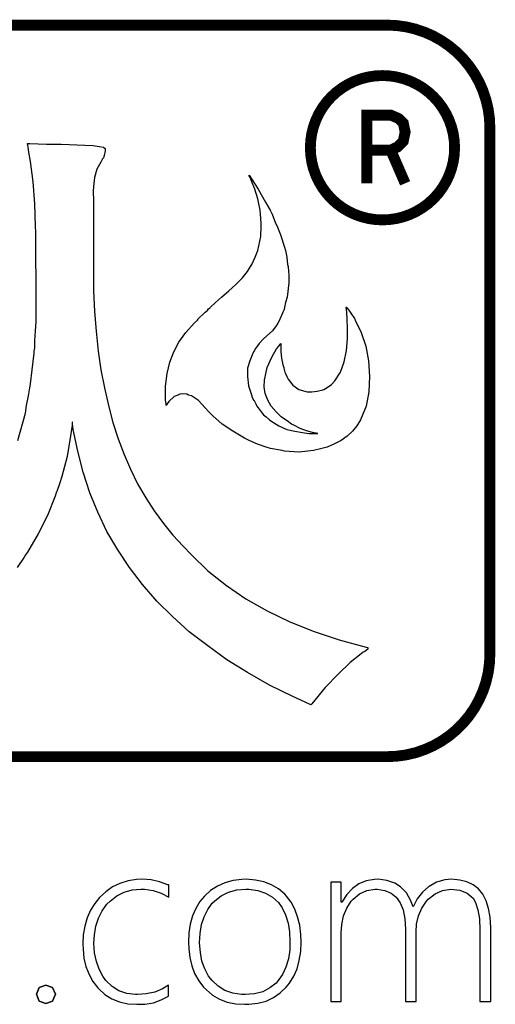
# Model space of a CAD drawing. Extents: x 0 to 150, y -8 to 100.
# Tile 6 of 12: x 28.57 to 33.02, y 41.24 to 50.44. Entities that reach past the tile are written whole.
import ezdxf

# ---------------------------------------------------------------- set-up
doc = ezdxf.new("R2010")
doc.units = 0
doc.layers.add('DXF', color=212, linetype='CONTINUOUS')

msp = doc.modelspace()

# ---------------------------------------------------------------- linework, layer by layer
at = {"layer": 'DXF', "const_width": 0.1016}
for points in [[(15.05712, 50.38852), (32.00654, 50.38852)], [(15.05712, 50.38852), (32.00654, 50.38852)], [(31.81604, 48.91024), (31.81604, 49.54778), (32.03956, 49.54778), (32.11068, 49.5173), (32.1564, 49.47412), (32.17418, 49.3903), (32.1564, 49.30394), (32.10306, 49.2506), (32.03956, 49.22012), (32.17418, 48.91024)], [(31.81604, 48.91024), (31.81604, 49.54778), (32.03956, 49.54778), (32.11068, 49.5173), (32.1564, 49.47412), (32.17418, 49.3903), (32.1564, 49.30394), (32.10306, 49.2506), (32.03956, 49.22012), (32.17418, 48.91024)], [(32.96666, 49.4284), (32.96666, 44.5135)], [(32.96666, 49.4284), (32.96666, 44.5135)], [(31.81604, 49.22012), (32.03956, 49.22012)], [(31.81604, 49.22012), (32.03956, 49.22012)], [(32.004, 43.55338), (15.05712, 43.55338)], [(32.004, 43.55338), (15.05712, 43.55338)], [(32.00654, 43.55338), (32.004, 43.55338)], [(32.00654, 43.55338), (32.004, 43.55338)]]:
    msp.add_lwpolyline(points, dxfattribs=at)
for points in [[(32.00654, 50.38852, -0.414214), (32.96666, 49.4284)], [(32.00654, 50.38852, -0.414214), (32.96666, 49.4284)], [(32.63646, 49.24298, 1), (31.28772, 49.24298)], [(32.63646, 49.24298, 1), (31.28772, 49.24298)], [(31.28772, 49.24298, 1), (32.63646, 49.24298)], [(31.28772, 49.24298, 1), (32.63646, 49.24298)], [(32.96666, 44.5135, -0.414214), (32.00654, 43.55338)], [(32.96666, 44.5135, -0.414214), (32.00654, 43.55338)]]:
    msp.add_lwpolyline(points, format="xyb", dxfattribs=at)
at = {"layer": 'DXF'}
for points in [[(28.55214, 46.5074), (28.62326, 46.76394), (28.63342, 46.83506), (28.6512, 46.92396), (28.6639, 47.00016), (28.67152, 47.03318), (28.67152, 47.03826), (28.68676, 47.1678), (28.70454, 47.32274), (28.70454, 47.34306), (28.70962, 47.37354), (28.71216, 47.44212), (28.71724, 47.52848), (28.72486, 47.61992), (28.72486, 48.006), (28.71978, 48.2219), (28.71978, 48.45304), (28.71724, 48.51146), (28.70962, 48.71974), (28.69438, 48.92294), (28.67152, 49.11344), (28.65628, 49.20234), (28.64866, 49.24806), (28.64612, 49.26838), (28.64104, 49.28108), (28.6639, 49.28108), (28.82138, 49.276), (28.95854, 49.276), (29.17698, 49.26838), (29.25572, 49.2633), (29.3116, 49.25568), (29.35224, 49.24806), (29.36748, 49.23536), (29.37002, 49.2125), (29.35986, 49.17186), (29.35224, 49.149), (29.34462, 49.13884), (29.32684, 49.10836), (29.29128, 49.04232), (29.26842, 48.96612), (29.25826, 48.87976), (29.25572, 48.83658), (29.25572, 48.80102), (29.25826, 48.78324), (29.25826, 48.30826), (29.2608, 48.20666), (29.2608, 47.90948), (29.26842, 47.7139), (29.28366, 47.52848), (29.30398, 47.34306), (29.32938, 47.1678), (29.3624, 47.00016), (29.4005, 46.83506), (29.44114, 46.67504), (29.4894, 46.52264), (29.54528, 46.37532), (29.60624, 46.23816), (29.67228, 46.10354), (29.74848, 45.97146), (29.82722, 45.84954), (29.91358, 45.7327), (30.00248, 45.62348), (30.099, 45.51934), (30.1752, 45.43806), (30.33014, 45.29074), (30.50286, 45.15358), (30.68574, 45.02912), (30.88386, 44.91736), (31.09468, 44.81322), (31.32328, 44.72432), (31.55696, 44.64558), (31.81096, 44.577), (31.8262, 44.57446), (31.8262, 44.56938), (31.82366, 44.55922), (31.79826, 44.53636), (31.79064, 44.53128), (31.78302, 44.52874), (31.7627, 44.5135), (31.65856, 44.43222), (31.5468, 44.32554), (31.42742, 44.20108), (31.30042, 44.04614), (31.2928, 44.03852), (31.23946, 44.06138), (31.12516, 44.11472), (30.90672, 44.2214), (30.70098, 44.33824), (30.50794, 44.45762), (30.3276, 44.5897), (30.15488, 44.71924), (29.99994, 44.86148), (29.85262, 45.00626), (29.718, 45.1612), (29.59608, 45.32122), (29.48686, 45.48632), (29.38526, 45.6565), (29.2989, 45.83684), (29.22524, 46.01972), (29.16174, 46.21022), (29.11348, 46.40834), (29.0703, 46.61154), (29.06268, 46.66234), (29.06268, 46.67758), (29.06014, 46.67758), (29.06014, 46.64964), (29.0449, 46.55058), (29.01188, 46.35754), (28.96362, 46.16958), (28.94076, 46.10354), (28.91536, 46.03242), (28.91028, 46.01972), (28.90012, 45.9867), (28.829, 45.80636), (28.74264, 45.63618), (28.64104, 45.46346), (28.62326, 45.43806), (28.61056, 45.41774), (28.54452, 45.32122)], [(28.55214, 46.5074), (28.62326, 46.76394), (28.63342, 46.83506), (28.6512, 46.92396), (28.6639, 47.00016), (28.67152, 47.03318), (28.67152, 47.03826), (28.68676, 47.1678), (28.70454, 47.32274), (28.70454, 47.34306), (28.70962, 47.37354), (28.71216, 47.44212), (28.71724, 47.52848), (28.72486, 47.61992), (28.72486, 48.006), (28.71978, 48.2219), (28.71978, 48.45304), (28.71724, 48.51146), (28.70962, 48.71974), (28.69438, 48.92294), (28.67152, 49.11344), (28.65628, 49.20234), (28.64866, 49.24806), (28.64612, 49.26838), (28.64104, 49.28108), (28.6639, 49.28108), (28.82138, 49.276), (28.95854, 49.276), (29.17698, 49.26838), (29.25572, 49.2633), (29.3116, 49.25568), (29.35224, 49.24806), (29.36748, 49.23536), (29.37002, 49.2125), (29.35986, 49.17186), (29.35224, 49.149), (29.34462, 49.13884), (29.32684, 49.10836), (29.29128, 49.04232), (29.26842, 48.96612), (29.25826, 48.87976), (29.25572, 48.83658), (29.25572, 48.80102), (29.25826, 48.78324), (29.25826, 48.30826), (29.2608, 48.20666), (29.2608, 47.90948), (29.26842, 47.7139), (29.28366, 47.52848), (29.30398, 47.34306), (29.32938, 47.1678), (29.3624, 47.00016), (29.4005, 46.83506), (29.44114, 46.67504), (29.4894, 46.52264), (29.54528, 46.37532), (29.60624, 46.23816), (29.67228, 46.10354), (29.74848, 45.97146), (29.82722, 45.84954), (29.91358, 45.7327), (30.00248, 45.62348), (30.099, 45.51934), (30.1752, 45.43806), (30.33014, 45.29074), (30.50286, 45.15358), (30.68574, 45.02912), (30.88386, 44.91736), (31.09468, 44.81322), (31.32328, 44.72432), (31.55696, 44.64558), (31.81096, 44.577), (31.8262, 44.57446), (31.8262, 44.56938), (31.82366, 44.55922), (31.79826, 44.53636), (31.79064, 44.53128), (31.78302, 44.52874), (31.7627, 44.5135), (31.65856, 44.43222), (31.5468, 44.32554), (31.42742, 44.20108), (31.30042, 44.04614), (31.2928, 44.03852), (31.23946, 44.06138), (31.12516, 44.11472), (30.90672, 44.2214), (30.70098, 44.33824), (30.50794, 44.45762), (30.3276, 44.5897), (30.15488, 44.71924), (29.99994, 44.86148), (29.85262, 45.00626), (29.718, 45.1612), (29.59608, 45.32122), (29.48686, 45.48632), (29.38526, 45.6565), (29.2989, 45.83684), (29.22524, 46.01972), (29.16174, 46.21022), (29.11348, 46.40834), (29.0703, 46.61154), (29.06268, 46.66234), (29.06268, 46.67758), (29.06014, 46.67758), (29.06014, 46.64964), (29.0449, 46.55058), (29.01188, 46.35754), (28.96362, 46.16958), (28.94076, 46.10354), (28.91536, 46.03242), (28.91028, 46.01972), (28.90012, 45.9867), (28.829, 45.80636), (28.74264, 45.63618), (28.64104, 45.46346), (28.62326, 45.43806), (28.61056, 45.41774), (28.54452, 45.32122)], [(28.7528, 41.39692), (28.81376, 41.41978)], [(28.81376, 41.41978), (28.87726, 41.39692)], [(28.7274, 41.33342), (28.7528, 41.39692)], [(28.7528, 41.26992), (28.7274, 41.33342)], [(28.87726, 41.39692), (28.90266, 41.33342)], [(28.90266, 41.33342), (28.87726, 41.26992)], [(28.81376, 41.24706), (28.7528, 41.26992)], [(28.87726, 41.26992), (28.81376, 41.24706)]]:
    msp.add_lwpolyline(points, dxfattribs=at)
for points in [[(30.12186, 47.51578), (30.2006, 47.60468), (30.23108, 47.63262), (30.2387, 47.64024), (30.24124, 47.64786), (30.29458, 47.69612), (30.30474, 47.70628), (30.3276, 47.72406), (30.3276, 47.72914), (30.33522, 47.73676), (30.34538, 47.74438), (30.35046, 47.74692), (30.353, 47.752), (30.353, 47.75454), (30.40126, 47.79772), (30.45714, 47.84598), (30.52572, 47.9044), (30.58922, 47.96536), (30.65018, 48.02378), (30.70098, 48.08728), (30.72892, 48.133), (30.73908, 48.15078), (30.7721, 48.21936), (30.79496, 48.28286), (30.82544, 48.4124), (30.82798, 48.51146), (30.82798, 48.5394), (30.82036, 48.62322), (30.81782, 48.65878), (30.80258, 48.73498), (30.79496, 48.76546), (30.76956, 48.85436), (30.74162, 48.92548), (30.72384, 48.96612), (30.71622, 48.98136), (30.71622, 48.98644), (30.80004, 48.8569), (30.86862, 48.73498), (30.9118, 48.65878), (30.92958, 48.62322), (30.9626, 48.5394), (30.97784, 48.51146), (31.01594, 48.4124), (31.01594, 48.40986), (31.04642, 48.31334), (31.05404, 48.28286), (31.06674, 48.21936), (31.07436, 48.15078), (31.07944, 48.133), (31.08198, 48.08728), (31.08706, 48.05426), (31.08706, 47.9806), (31.07182, 47.84598), (31.05658, 47.79772), (31.04642, 47.75454), (31.04642, 47.74438), (31.04134, 47.73676), (31.04134, 47.72914), (31.0388, 47.72406), (31.03118, 47.70628), (31.0261, 47.69612), (31.00578, 47.64786), (31.0007, 47.64024), (30.99816, 47.63262), (30.98292, 47.60468), (30.96768, 47.57928), (30.93212, 47.53356), (30.88132, 47.4853), (30.8483, 47.45736), (30.8102, 47.41418), (30.77718, 47.371), (30.7721, 47.36338), (30.76448, 47.34814), (30.75686, 47.33544), (30.7467, 47.31512), (30.7213, 47.25162), (30.70098, 47.18304), (30.69844, 47.1043), (30.7086, 47.01794), (30.73908, 46.92396), (30.74162, 46.91888), (30.75686, 46.88332), (30.76194, 46.88078), (30.77718, 46.8503), (30.77972, 46.84014), (30.7848, 46.83506), (30.78734, 46.82744), (30.80004, 46.8122), (30.82798, 46.77664), (30.8483, 46.7487), (30.861, 46.73854), (30.8737, 46.72838), (30.90418, 46.70044), (30.91942, 46.69028), (30.99308, 46.64456), (31.06674, 46.61154), (31.14294, 46.59376), (31.21406, 46.58106), (31.27248, 46.57344), (31.35884, 46.57344), (31.30804, 46.58106), (31.25216, 46.5963), (31.1912, 46.61916), (31.13278, 46.64964), (31.11246, 46.6598), (31.07182, 46.69028), (31.05404, 46.70044), (31.01594, 46.72838), (30.96768, 46.77664), (30.92196, 46.82744), (30.88894, 46.88332), (30.86608, 46.94682), (30.85592, 47.00778), (30.85846, 47.07128), (30.88386, 47.18812), (30.92704, 47.28464), (30.97022, 47.36338), (30.99308, 47.38878), (31.00578, 47.40402), (31.01086, 47.41418), (31.01086, 47.33544), (31.01848, 47.27702), (31.03118, 47.21352), (31.0388, 47.18812), (31.0388, 47.18304), (31.04896, 47.14494), (31.05404, 47.13478), (31.06674, 47.1043), (31.07944, 47.08144), (31.12516, 47.02556), (31.18104, 46.98492), (31.25724, 46.96206), (31.30296, 46.96206), (31.35122, 46.96968), (31.40456, 46.98238), (31.41218, 46.98492), (31.4452, 47.0027), (31.48584, 47.03064), (31.51632, 47.06366), (31.56966, 47.14494), (31.60268, 47.244), (31.62554, 47.34814), (31.6357, 47.45736), (31.6357, 47.55388), (31.63316, 47.64024), (31.62808, 47.70628), (31.62554, 47.72914), (31.62554, 47.74438), (31.62046, 47.752), (31.62046, 47.75454), (31.62554, 47.752), (31.62808, 47.74692), (31.6484, 47.72406), (31.65856, 47.70628), (31.66618, 47.69612), (31.6992, 47.64786), (31.70428, 47.64024), (31.70682, 47.63262), (31.7627, 47.51578), (31.80588, 47.38878), (31.83128, 47.25162), (31.84144, 47.1043), (31.83382, 46.96206), (31.80842, 46.82744), (31.75508, 46.70044), (31.72206, 46.64456), (31.68142, 46.59376), (31.63316, 46.54804), (31.57728, 46.5074), (31.50616, 46.47184), (31.4452, 46.44644), (31.3944, 46.4312), (31.31566, 46.41342), (31.26486, 46.40834), (31.18104, 46.39818), (31.04642, 46.40834), (31.02356, 46.41342), (30.91434, 46.4312), (30.8737, 46.44644), (30.79242, 46.47184), (30.71622, 46.5074), (30.6705, 46.53026), (30.56382, 46.59376), (30.46222, 46.6598), (30.37586, 46.73854), (30.33776, 46.77664), (30.30474, 46.8122), (30.24124, 46.88078), (30.18536, 46.91888), (30.1752, 46.92396), (30.14726, 46.93158), (30.13202, 46.9392), (30.08884, 46.94428), (30.06852, 46.9392), (30.0482, 46.93158), (30.01264, 46.91888), (29.96438, 46.87316), (29.94914, 46.8503), (29.94152, 46.84014), (29.93898, 46.83506), (29.93898, 46.8503), (29.9339, 46.88332), (29.9339, 47.0154), (29.94914, 47.13478), (29.972, 47.23892), (30.0101, 47.33544), (30.05836, 47.42688)], [(30.05836, 47.42688), (30.12186, 47.51578), (30.2006, 47.60468), (30.23108, 47.63262), (30.2387, 47.64024), (30.24124, 47.64786), (30.29458, 47.69612), (30.30474, 47.70628), (30.3276, 47.72406), (30.3276, 47.72914), (30.33522, 47.73676), (30.34538, 47.74438), (30.35046, 47.74692), (30.353, 47.752), (30.353, 47.75454), (30.40126, 47.79772), (30.45714, 47.84598), (30.52572, 47.9044), (30.58922, 47.96536), (30.65018, 48.02378), (30.70098, 48.08728), (30.72892, 48.133), (30.73908, 48.15078), (30.7721, 48.21936), (30.79496, 48.28286), (30.82544, 48.4124), (30.82798, 48.51146), (30.82798, 48.5394), (30.82036, 48.62322), (30.81782, 48.65878), (30.80258, 48.73498), (30.79496, 48.76546), (30.76956, 48.85436), (30.74162, 48.92548), (30.72384, 48.96612), (30.71622, 48.98136), (30.71622, 48.98644), (30.80004, 48.8569), (30.86862, 48.73498), (30.9118, 48.65878), (30.92958, 48.62322), (30.9626, 48.5394), (30.97784, 48.51146), (31.01594, 48.4124), (31.01594, 48.40986), (31.04642, 48.31334), (31.05404, 48.28286), (31.06674, 48.21936), (31.07436, 48.15078), (31.07944, 48.133), (31.08198, 48.08728), (31.08706, 48.05426), (31.08706, 47.9806), (31.07182, 47.84598), (31.05658, 47.79772), (31.04642, 47.75454), (31.04642, 47.74438), (31.04134, 47.73676), (31.04134, 47.72914), (31.0388, 47.72406), (31.03118, 47.70628), (31.0261, 47.69612), (31.00578, 47.64786), (31.0007, 47.64024), (30.99816, 47.63262), (30.98292, 47.60468), (30.96768, 47.57928), (30.93212, 47.53356), (30.88132, 47.4853), (30.8483, 47.45736), (30.8102, 47.41418), (30.77718, 47.371), (30.7721, 47.36338), (30.76448, 47.34814), (30.75686, 47.33544), (30.7467, 47.31512), (30.7213, 47.25162), (30.70098, 47.18304), (30.69844, 47.1043), (30.7086, 47.01794), (30.73908, 46.92396), (30.74162, 46.91888), (30.75686, 46.88332), (30.76194, 46.88078), (30.77718, 46.8503), (30.77972, 46.84014), (30.7848, 46.83506), (30.78734, 46.82744), (30.80004, 46.8122), (30.82798, 46.77664), (30.8483, 46.7487), (30.861, 46.73854), (30.8737, 46.72838), (30.90418, 46.70044), (30.91942, 46.69028), (30.99308, 46.64456), (31.06674, 46.61154), (31.14294, 46.59376), (31.21406, 46.58106), (31.27248, 46.57344), (31.35884, 46.57344), (31.30804, 46.58106), (31.25216, 46.5963), (31.1912, 46.61916), (31.13278, 46.64964), (31.11246, 46.6598), (31.07182, 46.69028), (31.05404, 46.70044), (31.01594, 46.72838), (30.96768, 46.77664), (30.92196, 46.82744), (30.88894, 46.88332), (30.86608, 46.94682), (30.85592, 47.00778), (30.85846, 47.07128), (30.88386, 47.18812), (30.92704, 47.28464), (30.97022, 47.36338), (30.99308, 47.38878), (31.00578, 47.40402), (31.01086, 47.41418), (31.01086, 47.33544), (31.01848, 47.27702), (31.03118, 47.21352), (31.0388, 47.18812), (31.0388, 47.18304), (31.04896, 47.14494), (31.05404, 47.13478), (31.06674, 47.1043), (31.07944, 47.08144), (31.12516, 47.02556), (31.18104, 46.98492), (31.25724, 46.96206), (31.30296, 46.96206), (31.35122, 46.96968), (31.40456, 46.98238), (31.41218, 46.98492), (31.4452, 47.0027), (31.48584, 47.03064), (31.51632, 47.06366), (31.56966, 47.14494), (31.60268, 47.244), (31.62554, 47.34814), (31.6357, 47.45736), (31.6357, 47.55388), (31.63316, 47.64024), (31.62808, 47.70628), (31.62554, 47.72914), (31.62554, 47.74438), (31.62046, 47.752), (31.62046, 47.75454), (31.62554, 47.752), (31.62808, 47.74692), (31.6484, 47.72406), (31.65856, 47.70628), (31.66618, 47.69612), (31.6992, 47.64786), (31.70428, 47.64024), (31.70682, 47.63262), (31.7627, 47.51578), (31.80588, 47.38878), (31.83128, 47.25162), (31.84144, 47.1043), (31.83382, 46.96206), (31.80842, 46.82744), (31.75508, 46.70044), (31.72206, 46.64456), (31.68142, 46.59376), (31.63316, 46.54804), (31.57728, 46.5074), (31.50616, 46.47184), (31.4452, 46.44644), (31.3944, 46.4312), (31.31566, 46.41342), (31.26486, 46.40834), (31.18104, 46.39818), (31.04642, 46.40834), (31.02356, 46.41342), (30.91434, 46.4312), (30.8737, 46.44644), (30.79242, 46.47184), (30.71622, 46.5074), (30.6705, 46.53026), (30.56382, 46.59376), (30.46222, 46.6598), (30.37586, 46.73854), (30.33776, 46.77664), (30.30474, 46.8122), (30.24124, 46.88078), (30.18536, 46.91888), (30.1752, 46.92396), (30.14726, 46.93158), (30.13202, 46.9392), (30.08884, 46.94428), (30.06852, 46.9392), (30.0482, 46.93158), (30.01264, 46.91888), (29.96438, 46.87316), (29.94914, 46.8503), (29.94152, 46.84014), (29.93898, 46.83506), (29.93898, 46.8503), (29.9339, 46.88332), (29.9339, 47.0154), (29.94914, 47.13478), (29.972, 47.23892), (30.0101, 47.33544)], [(29.57068, 41.34104), (29.49702, 41.36644), (29.43352, 41.40708), (29.3751, 41.46296), (29.34716, 41.50106), (29.3116, 41.5671), (29.2862, 41.63822), (29.26842, 41.7195), (29.26334, 41.8084), (29.26842, 41.88968), (29.28112, 41.97096), (29.30652, 42.04462), (29.34208, 42.1132), (29.38526, 42.17416), (29.41574, 42.20464), (29.4767, 42.2529), (29.54528, 42.28846), (29.62148, 42.30878), (29.70276, 42.31386), (29.73578, 42.31386), (29.81706, 42.3037), (29.89326, 42.2783), (29.96438, 42.2402), (29.96438, 42.3545), (29.95422, 42.35704), (29.87802, 42.38498), (29.79928, 42.40276), (29.718, 42.40784), (29.66212, 42.4053), (29.58338, 42.3926), (29.50718, 42.36974), (29.4386, 42.33672), (29.3751, 42.291), (29.31668, 42.23766), (29.27096, 42.18178), (29.23032, 42.11828), (29.19984, 42.04716), (29.17698, 41.97096), (29.16428, 41.88968), (29.1592, 41.80332), (29.16174, 41.75506), (29.16936, 41.67124), (29.18714, 41.5925), (29.21762, 41.51884), (29.25318, 41.4528), (29.2989, 41.39438), (29.30906, 41.38422), (29.36494, 41.33088), (29.43098, 41.29024), (29.5021, 41.2623), (29.58084, 41.24452), (29.66466, 41.23944), (29.73832, 41.24198), (29.8196, 41.25468), (29.89326, 41.28008), (29.96184, 41.31564), (29.96184, 41.41978), (29.90342, 41.38422), (29.8323, 41.35374), (29.75356, 41.33596), (29.66974, 41.33088), (29.65196, 41.33088)], [(29.65196, 41.33088), (29.57068, 41.34104), (29.49702, 41.36644), (29.43352, 41.40708), (29.3751, 41.46296), (29.34716, 41.50106), (29.3116, 41.5671), (29.2862, 41.63822), (29.26842, 41.7195), (29.26334, 41.8084), (29.26842, 41.88968), (29.28112, 41.97096), (29.30652, 42.04462), (29.34208, 42.1132), (29.38526, 42.17416), (29.41574, 42.20464), (29.4767, 42.2529), (29.54528, 42.28846), (29.62148, 42.30878), (29.70276, 42.31386), (29.73578, 42.31386), (29.81706, 42.3037), (29.89326, 42.2783), (29.96438, 42.2402), (29.96438, 42.3545), (29.95422, 42.35704), (29.87802, 42.38498), (29.79928, 42.40276), (29.718, 42.40784), (29.66212, 42.4053), (29.58338, 42.3926), (29.50718, 42.36974), (29.4386, 42.33672), (29.3751, 42.291), (29.31668, 42.23766), (29.27096, 42.18178), (29.23032, 42.11828), (29.19984, 42.04716), (29.17698, 41.97096), (29.16428, 41.88968), (29.1592, 41.80332), (29.16174, 41.75506), (29.16936, 41.67124), (29.18714, 41.5925), (29.21762, 41.51884), (29.25318, 41.4528), (29.2989, 41.39438), (29.30906, 41.38422), (29.36494, 41.33088), (29.43098, 41.29024), (29.5021, 41.2623), (29.58084, 41.24452), (29.66466, 41.23944), (29.73832, 41.24198), (29.8196, 41.25468), (29.89326, 41.28008), (29.96184, 41.31564), (29.96184, 41.41978), (29.90342, 41.38422), (29.8323, 41.35374), (29.75356, 41.33596), (29.66974, 41.33088)], [(30.41904, 42.34434), (30.353, 42.3037), (30.29712, 42.25036), (30.25394, 42.19956), (30.21584, 42.13606), (30.18536, 42.06748), (30.16504, 41.98874), (30.15234, 41.90746), (30.14726, 41.81602), (30.1498, 41.76014), (30.15996, 41.67632), (30.17774, 41.59758), (30.20568, 41.52646), (30.24378, 41.45788), (30.2895, 41.39946), (30.3149, 41.37406), (30.37332, 41.3258), (30.43682, 41.2877), (30.51048, 41.25976), (30.58922, 41.24452), (30.67558, 41.23944), (30.71368, 41.23944), (30.7975, 41.2496), (30.8737, 41.26992), (30.94228, 41.30294), (31.00578, 41.34612), (31.06166, 41.39946), (31.09214, 41.43756), (31.13278, 41.5036), (31.16326, 41.57218), (31.18358, 41.64838), (31.19882, 41.7322), (31.20136, 41.8211), (31.19882, 41.89222), (31.18866, 41.97858), (31.16834, 42.05732), (31.14294, 42.12844), (31.10738, 42.19448), (31.0642, 42.25036), (31.04896, 42.26814), (30.99054, 42.31894), (30.9245, 42.35704), (30.85338, 42.38498), (30.77464, 42.40022), (30.68828, 42.40784), (30.64764, 42.4053), (30.56636, 42.39514), (30.48762, 42.37482)], [(30.48762, 42.37482), (30.41904, 42.34434), (30.353, 42.3037), (30.29712, 42.25036), (30.25394, 42.19956), (30.21584, 42.13606), (30.18536, 42.06748), (30.16504, 41.98874), (30.15234, 41.90746), (30.14726, 41.81602), (30.1498, 41.76014), (30.15996, 41.67632), (30.17774, 41.59758), (30.20568, 41.52646), (30.24378, 41.45788), (30.2895, 41.39946), (30.3149, 41.37406), (30.37332, 41.3258), (30.43682, 41.2877), (30.51048, 41.25976), (30.58922, 41.24452), (30.67558, 41.23944), (30.71368, 41.23944), (30.7975, 41.2496), (30.8737, 41.26992), (30.94228, 41.30294), (31.00578, 41.34612), (31.06166, 41.39946), (31.09214, 41.43756), (31.13278, 41.5036), (31.16326, 41.57218), (31.18358, 41.64838), (31.19882, 41.7322), (31.20136, 41.8211), (31.19882, 41.89222), (31.18866, 41.97858), (31.16834, 42.05732), (31.14294, 42.12844), (31.10738, 42.19448), (31.0642, 42.25036), (31.04896, 42.26814), (30.99054, 42.31894), (30.9245, 42.35704), (30.85338, 42.38498), (30.77464, 42.40022), (30.68828, 42.40784), (30.64764, 42.4053), (30.56636, 42.39514)], [(32.09036, 42.2402), (32.12846, 42.18686), (32.1564, 42.12082), (32.17164, 42.03954), (32.17672, 41.94302), (32.17672, 41.26484), (32.27578, 41.26484), (32.27578, 41.91762), (32.28086, 41.98874), (32.29864, 42.06748), (32.32912, 42.1386), (32.3723, 42.2021), (32.39008, 42.22242), (32.45358, 42.27322), (32.52216, 42.3037), (32.6009, 42.31386), (32.68472, 42.30624), (32.7533, 42.2783), (32.80918, 42.23004), (32.83204, 42.1894), (32.8549, 42.12082), (32.87014, 42.037), (32.87268, 41.9354), (32.87268, 41.26484), (32.97428, 41.26484), (32.97428, 41.95318), (32.97428, 41.95826), (32.9692, 42.05224), (32.95396, 42.13606), (32.9311, 42.20718), (32.90062, 42.26814), (32.85998, 42.31894), (32.80918, 42.35704), (32.75076, 42.38498), (32.68472, 42.40022), (32.60852, 42.40784), (32.54502, 42.40276), (32.46882, 42.3799), (32.3977, 42.33926), (32.39516, 42.33926), (32.33674, 42.28846), (32.28594, 42.22496), (32.24784, 42.1513), (32.22498, 42.21226), (32.18688, 42.28084), (32.131, 42.33672), (32.07766, 42.37228), (32.004, 42.39768), (31.92272, 42.40784), (31.88716, 42.4053), (31.81096, 42.3926), (31.74238, 42.36466), (31.68142, 42.32148), (31.62808, 42.2656), (31.58236, 42.19448), (31.57728, 42.19448), (31.57728, 42.3799), (31.47822, 42.3799), (31.47822, 41.26484), (31.57728, 41.26484), (31.57728, 41.90746), (31.58236, 41.9862), (31.5976, 42.06748), (31.62808, 42.1386), (31.66872, 42.2021), (31.6865, 42.22242), (31.74746, 42.27322), (31.81604, 42.3037), (31.89478, 42.31386), (31.91256, 42.31386), (31.98368, 42.3037), (32.0421, 42.2783)], [(32.0421, 42.2783), (32.09036, 42.2402), (32.12846, 42.18686), (32.1564, 42.12082), (32.17164, 42.03954), (32.17672, 41.94302), (32.17672, 41.26484), (32.27578, 41.26484), (32.27578, 41.91762), (32.28086, 41.98874), (32.29864, 42.06748), (32.32912, 42.1386), (32.3723, 42.2021), (32.39008, 42.22242), (32.45358, 42.27322), (32.52216, 42.3037), (32.6009, 42.31386), (32.68472, 42.30624), (32.7533, 42.2783), (32.80918, 42.23004), (32.83204, 42.1894), (32.8549, 42.12082), (32.87014, 42.037), (32.87268, 41.9354), (32.87268, 41.26484), (32.97428, 41.26484), (32.97428, 41.95318), (32.97428, 41.95826), (32.9692, 42.05224), (32.95396, 42.13606), (32.9311, 42.20718), (32.90062, 42.26814), (32.85998, 42.31894), (32.80918, 42.35704), (32.75076, 42.38498), (32.68472, 42.40022), (32.60852, 42.40784), (32.54502, 42.40276), (32.46882, 42.3799), (32.3977, 42.33926), (32.39516, 42.33926), (32.33674, 42.28846), (32.28594, 42.22496), (32.24784, 42.1513), (32.22498, 42.21226), (32.18688, 42.28084), (32.131, 42.33672), (32.07766, 42.37228), (32.004, 42.39768), (31.92272, 42.40784), (31.88716, 42.4053), (31.81096, 42.3926), (31.74238, 42.36466), (31.68142, 42.32148), (31.62808, 42.2656), (31.58236, 42.19448), (31.57728, 42.19448), (31.57728, 42.3799), (31.47822, 42.3799), (31.47822, 41.26484), (31.57728, 41.26484), (31.57728, 41.90746), (31.58236, 41.9862), (31.5976, 42.06748), (31.62808, 42.1386), (31.66872, 42.2021), (31.6865, 42.22242), (31.74746, 42.27322), (31.81604, 42.3037), (31.89478, 42.31386), (31.91256, 42.31386), (31.98368, 42.3037)], [(30.86862, 42.2783), (30.93466, 42.2402), (30.99054, 42.1894), (31.02356, 42.14114), (31.05658, 42.0751), (31.07944, 41.9989), (31.09214, 41.91508), (31.09722, 41.82364), (31.09468, 41.74744), (31.08198, 41.66362), (31.05912, 41.58742), (31.02864, 41.51884), (30.988, 41.46042), (30.96768, 41.43756), (30.90926, 41.39184), (30.84322, 41.35628), (30.76448, 41.33596), (30.67812, 41.33088), (30.64256, 41.33088), (30.56128, 41.34358), (30.48762, 41.36898), (30.42412, 41.40962), (30.36824, 41.46296), (30.33522, 41.5036), (30.29966, 41.56964), (30.27426, 41.6433), (30.25902, 41.72458), (30.2514, 41.81348), (30.25648, 41.89984), (30.26918, 41.98366), (30.29458, 42.05732), (30.3276, 42.1259), (30.36824, 42.18432), (30.39364, 42.20718), (30.45206, 42.2529), (30.52064, 42.28846), (30.59938, 42.30878), (30.6832, 42.31386), (30.71114, 42.31386), (30.79496, 42.3037)], [(30.79496, 42.3037), (30.86862, 42.2783), (30.93466, 42.2402), (30.99054, 42.1894), (31.02356, 42.14114), (31.05658, 42.0751), (31.07944, 41.9989), (31.09214, 41.91508), (31.09722, 41.82364), (31.09468, 41.74744), (31.08198, 41.66362), (31.05912, 41.58742), (31.02864, 41.51884), (30.988, 41.46042), (30.96768, 41.43756), (30.90926, 41.39184), (30.84322, 41.35628), (30.76448, 41.33596), (30.67812, 41.33088), (30.64256, 41.33088), (30.56128, 41.34358), (30.48762, 41.36898), (30.42412, 41.40962), (30.36824, 41.46296), (30.33522, 41.5036), (30.29966, 41.56964), (30.27426, 41.6433), (30.25902, 41.72458), (30.2514, 41.81348), (30.25648, 41.89984), (30.26918, 41.98366), (30.29458, 42.05732), (30.3276, 42.1259), (30.36824, 42.18432), (30.39364, 42.20718), (30.45206, 42.2529), (30.52064, 42.28846), (30.59938, 42.30878), (30.6832, 42.31386), (30.71114, 42.31386)], [(28.87726, 41.26992), (28.90266, 41.33342), (28.87726, 41.39692), (28.81376, 41.41978), (28.7528, 41.39692), (28.7274, 41.33342), (28.7528, 41.26992), (28.81376, 41.24706)]]:
    msp.add_lwpolyline(points, close=True, dxfattribs=at)

doc.saveas('drawing.dxf')
